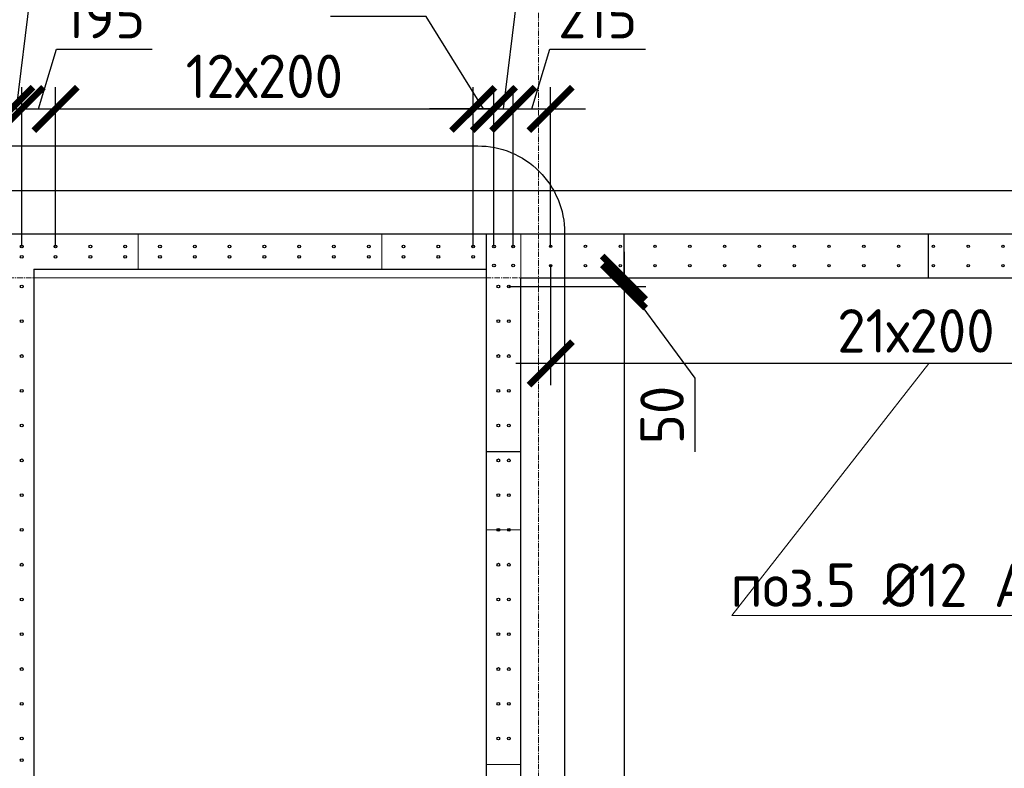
# Model space of a CAD drawing. Header units: millimetres. Extents: x 349531 to 1063351, y -131924 to 96186.
# Tile 211 of 228: x 1002128 to 1007788, y 49840 to 54146. Entities that reach past the tile are written whole.
import ezdxf
from ezdxf import colors
from ezdxf.entities.mleader import LeaderData, LeaderLine
from ezdxf.math import Vec2, Vec3

# ---------------------------------------------------------------- set-up
doc = ezdxf.new("R2010")
doc.units = ezdxf.units.MM
doc.linetypes.add('______5', pattern=[1100, 800, -100, 100, -100])
doc.linetypes.add('осевая', pattern=[50.8, 31.75, -6.35, 6.35, -6.35])
for name, color, linetype, lineweight in [('0 Фундамент', 5, 'Continuous', 30), ('1 Стены', 3, 'Continuous', 30), ('Конструкции 0.5', 5, 'Continuous', 50), ('Оси', 40, '______5', 18), ('подоснова', 151, 'Continuous', 5), ('размер', 1, 'Continuous', 25), ('РАЗМЕРЫ', 1, 'Continuous', 9), ('СТЕНЫ', 3, 'Continuous', 30)]:
    doc.layers.add(name, color=color, linetype=linetype, lineweight=lineweight)
doc.styles.add('GOST-2.304_Type-B', font='GOST_Common.ttf')
doc.dimstyles.new('СПДС', dxfattribs={"dimscale": 100, "dimtxt": 2.5, "dimasz": 2.5, "dimexe": 1.25, "dimexo": 0, "dimtad": 1, "dimdec": 0, "dimtxsty": 'GOST-2.304_Type-B', "dimblk": 'ARCHTICK', "dimcen": 2.5, "dimdle": 2, "dimadec": 0, "dimazin": 2, "dimtfac": 0.75, "dimtdec": 0, "dimtmove": 1, "dimatfit": 3, "dimfxl": 1, "dimtolj": 1, "dimarcsym": 1})

# ---------------------------------------------------------------- blocks, each defined once
blk = doc.blocks.new('_ArchTick')
at = {"color": 0, "linetype": 'ByBlock', "const_width": 0.15}
blk.add_lwpolyline([(-0.5, -0.5), (0.5, 0.5)], dxfattribs=at)
blk = doc.blocks.new('*D302')
at = {"layer": 'DEFPOINTS', "color": 0, "transparency": 16777216}
for p in [(1005180, 52731.7), (1009379.2, 52511.4), (1005180, 52168.7)]:
    blk.add_point(p, dxfattribs=at)
at = {"layer": 'РАЗМЕРЫ', "color": 0, "lineweight": -2, "transparency": 16777216}
for p, q in [((1005180, 52731.7), (1005180, 52043.7)), ((1009379.2, 52511.4), (1009379.2, 52043.7)), ((1009579.2, 52168.7), (1004980, 52168.7))]:
    blk.add_line(p, q, dxfattribs=at)
at = {"layer": 'РАЗМЕРЫ', "color": 0, "lineweight": -2, "transparency": 16777216, "xscale": 250, "yscale": 250, "zscale": 250, "rotation": 180}
blk.add_blockref('_ArchTick', (1005180, 52168.7), dxfattribs=at)
at = {"layer": 'РАЗМЕРЫ', "color": 0, "lineweight": -2, "transparency": 16777216, "xscale": 250, "yscale": 250, "zscale": 250}
blk.add_blockref('_ArchTick', (1009379.2, 52168.7), dxfattribs=at)
at = {"layer": 'РАЗМЕРЫ', "color": 0, "transparency": 16777216, "insert": (1007279.6, 52356.2), "char_height": 250, "attachment_point": 5, "style": 'GOST-2.304_Type-B'}
blk.add_mtext('\\A1;21х200', dxfattribs=at)
blk = doc.blocks.new('*D350')
at = {"layer": 'DEFPOINTS', "color": 0, "transparency": 16777216}
for p in [(1002079.3, 53632.3), (1001924.3, 52841.7, -360), (1002079.3, 52841.7, -360)]:
    blk.add_point(p, dxfattribs=at)
at = {"layer": 'РАЗМЕРЫ', "color": 0, "lineweight": -2, "transparency": 16777216}
for p, q in [((1002001.8, 53632.3), (1002105, 54820.7)), ((1002105, 54820.7), (1002655, 54820.7)), ((1001924.3, 52841.7), (1001924.3, 53757.3)), ((1002079.3, 52841.7), (1002079.3, 53757.3)), ((1001724.3, 53632.3), (1002279.3, 53632.3))]:
    blk.add_line(p, q, dxfattribs=at)
at = {"layer": 'РАЗМЕРЫ', "color": 0, "lineweight": -2, "transparency": 16777216, "xscale": 250, "yscale": 250, "zscale": 250, "rotation": 180}
blk.add_blockref('_ArchTick', (1001924.3, 53632.3), dxfattribs=at)
at = {"layer": 'РАЗМЕРЫ', "color": 0, "lineweight": -2, "transparency": 16777216, "xscale": 250, "yscale": 250, "zscale": 250}
blk.add_blockref('_ArchTick', (1002079.3, 53632.3), dxfattribs=at)
at = {"layer": 'РАЗМЕРЫ', "color": 0, "transparency": 16777216, "insert": (1002380, 55008.2), "char_height": 250, "attachment_point": 5, "style": 'GOST-2.304_Type-B'}
blk.add_mtext('\\A1;155', dxfattribs=at)
blk = doc.blocks.new('*D351')
at = {"layer": 'DEFPOINTS', "color": 0, "transparency": 16777216}
for p in [(1002139.7, 53632.3), (1002079.3, 52841.7, -360), (1002139.7, 52841.7, -360)]:
    blk.add_point(p, dxfattribs=at)
at = {"layer": 'РАЗМЕРЫ', "color": 0, "lineweight": -2, "transparency": 16777216}
for p, q in [((1002109.5, 53632.3), (1002212.6, 54471.6)), ((1002212.6, 54471.6), (1002637.6, 54471.6)), ((1002079.3, 52841.7), (1002079.3, 53757.3)), ((1002139.7, 52841.7), (1002139.7, 53757.3)), ((1002079.3, 53632.3), (1001829.3, 53632.3)), ((1002079.3, 53632.3), (1002139.7, 53632.3)), ((1002079.3, 53632.3), (1002139.7, 53632.3)), ((1002139.7, 53632.3), (1002389.7, 53632.3))]:
    blk.add_line(p, q, dxfattribs=at)
at = {"layer": 'РАЗМЕРЫ', "color": 0, "lineweight": -2, "transparency": 16777216, "xscale": 250, "yscale": 250, "zscale": 250}
blk.add_blockref('_ArchTick', (1002079.3, 53632.3), dxfattribs=at)
at = {"layer": 'РАЗМЕРЫ', "color": 0, "lineweight": -2, "transparency": 16777216, "xscale": 250, "yscale": 250, "zscale": 250, "rotation": 180}
blk.add_blockref('_ArchTick', (1002139.7, 53632.3), dxfattribs=at)
at = {"layer": 'РАЗМЕРЫ', "color": 0, "transparency": 16777216, "insert": (1002425.1, 54659.1), "char_height": 250, "attachment_point": 5, "style": 'GOST-2.304_Type-B'}
blk.add_mtext('\\A1;60', dxfattribs=at)
blk = doc.blocks.new('*D352')
at = {"layer": 'DEFPOINTS', "color": 0, "transparency": 16777216}
for p in [(1002334.3, 53632.3), (1002139.7, 52841.7, -360), (1002334.3, 52841.7, -360)]:
    blk.add_point(p, dxfattribs=at)
at = {"layer": 'РАЗМЕРЫ', "color": 0, "lineweight": -2, "transparency": 16777216}
for p, q in [((1002237, 53632.3), (1002340.1, 53976)), ((1002340.1, 53976), (1002890.1, 53976)), ((1002139.7, 52841.7), (1002139.7, 53757.3)), ((1002334.3, 52841.7), (1002334.3, 53757.3)), ((1001939.7, 53632.3), (1002534.3, 53632.3))]:
    blk.add_line(p, q, dxfattribs=at)
at = {"layer": 'РАЗМЕРЫ', "color": 0, "lineweight": -2, "transparency": 16777216, "xscale": 250, "yscale": 250, "zscale": 250, "rotation": 180}
blk.add_blockref('_ArchTick', (1002139.7, 53632.3), dxfattribs=at)
at = {"layer": 'РАЗМЕРЫ', "color": 0, "lineweight": -2, "transparency": 16777216, "xscale": 250, "yscale": 250, "zscale": 250}
blk.add_blockref('_ArchTick', (1002334.3, 53632.3), dxfattribs=at)
at = {"layer": 'РАЗМЕРЫ', "color": 0, "transparency": 16777216, "insert": (1002615.1, 54163.5), "char_height": 250, "attachment_point": 5, "style": 'GOST-2.304_Type-B'}
blk.add_mtext('\\A1;195', dxfattribs=at)
blk = doc.blocks.new('*D353')
at = {"layer": 'DEFPOINTS', "color": 0, "transparency": 16777216}
for p in [(1004734.3, 53632.3), (1002334.3, 52841.7, -360), (1004734.3, 52841.7, -360)]:
    blk.add_point(p, dxfattribs=at)
at = {"layer": 'РАЗМЕРЫ', "color": 0, "lineweight": -2, "transparency": 16777216}
for p, q in [((1002334.3, 52841.7), (1002334.3, 53757.3)), ((1004734.3, 52841.7), (1004734.3, 53757.3)), ((1002134.3, 53632.3), (1004934.3, 53632.3))]:
    blk.add_line(p, q, dxfattribs=at)
at = {"layer": 'РАЗМЕРЫ', "color": 0, "lineweight": -2, "transparency": 16777216, "xscale": 250, "yscale": 250, "zscale": 250, "rotation": 180}
blk.add_blockref('_ArchTick', (1002334.3, 53632.3), dxfattribs=at)
at = {"layer": 'РАЗМЕРЫ', "color": 0, "lineweight": -2, "transparency": 16777216, "xscale": 250, "yscale": 250, "zscale": 250}
blk.add_blockref('_ArchTick', (1004734.3, 53632.3), dxfattribs=at)
at = {"layer": 'РАЗМЕРЫ', "color": 0, "transparency": 16777216, "insert": (1003534.3, 53819.8), "char_height": 250, "attachment_point": 5, "style": 'GOST-2.304_Type-B'}
blk.add_mtext('\\A1;12х200', dxfattribs=at)
blk = doc.blocks.new('*D354')
at = {"layer": 'DEFPOINTS', "color": 0, "transparency": 16777216}
for p in [(1004854.3, 53632.3), (1004734.3, 52841.7, -360), (1004854.3, 52841.7, -360)]:
    blk.add_point(p, dxfattribs=at)
at = {"layer": 'РАЗМЕРЫ', "color": 0, "lineweight": -2, "transparency": 16777216}
for p, q in [((1004464.7, 54163.5), (1003914.7, 54163.5)), ((1004794.3, 53632.3), (1004464.7, 54163.5)), ((1004734.3, 52841.7), (1004734.3, 53757.3)), ((1004854.3, 52841.7), (1004854.3, 53757.3)), ((1004734.3, 53632.3), (1004484.3, 53632.3)), ((1004734.3, 53632.3), (1004854.3, 53632.3)), ((1004734.3, 53632.3), (1004854.3, 53632.3)), ((1004854.3, 53632.3), (1005104.3, 53632.3))]:
    blk.add_line(p, q, dxfattribs=at)
at = {"layer": 'РАЗМЕРЫ', "color": 0, "lineweight": -2, "transparency": 16777216, "xscale": 250, "yscale": 250, "zscale": 250}
blk.add_blockref('_ArchTick', (1004734.3, 53632.3), dxfattribs=at)
at = {"layer": 'РАЗМЕРЫ', "color": 0, "lineweight": -2, "transparency": 16777216, "xscale": 250, "yscale": 250, "zscale": 250, "rotation": 180}
blk.add_blockref('_ArchTick', (1004854.3, 53632.3), dxfattribs=at)
at = {"layer": 'РАЗМЕРЫ', "color": 0, "transparency": 16777216, "insert": (1004189.7, 54351), "char_height": 250, "attachment_point": 5, "style": 'GOST-2.304_Type-B'}
blk.add_mtext('\\A1;120', dxfattribs=at)
blk = doc.blocks.new('*D355')
at = {"layer": 'DEFPOINTS', "color": 0, "transparency": 16777216}
for p in [(1004964.7, 53632.3), (1004854.3, 52841.7, -360), (1004964.7, 52841.7, -360)]:
    blk.add_point(p, dxfattribs=at)
at = {"layer": 'РАЗМЕРЫ', "color": 0, "lineweight": -2, "transparency": 16777216}
for p, q in [((1004909.5, 53632.3), (1005037.6, 54681.2)), ((1005037.6, 54681.2), (1005537.6, 54681.2)), ((1004854.3, 52841.7), (1004854.3, 53757.3)), ((1004964.7, 52841.7), (1004964.7, 53757.3)), ((1004854.3, 53632.3), (1004604.3, 53632.3)), ((1004854.3, 53632.3), (1004964.7, 53632.3)), ((1004854.3, 53632.3), (1004964.7, 53632.3)), ((1004964.7, 53632.3), (1005214.7, 53632.3))]:
    blk.add_line(p, q, dxfattribs=at)
at = {"layer": 'РАЗМЕРЫ', "color": 0, "lineweight": -2, "transparency": 16777216, "xscale": 250, "yscale": 250, "zscale": 250}
blk.add_blockref('_ArchTick', (1004854.3, 53632.3), dxfattribs=at)
at = {"layer": 'РАЗМЕРЫ', "color": 0, "lineweight": -2, "transparency": 16777216, "xscale": 250, "yscale": 250, "zscale": 250, "rotation": 180}
blk.add_blockref('_ArchTick', (1004964.7, 53632.3), dxfattribs=at)
at = {"layer": 'РАЗМЕРЫ', "color": 0, "transparency": 16777216, "insert": (1005287.6, 54868.7), "char_height": 250, "attachment_point": 5, "style": 'GOST-2.304_Type-B'}
blk.add_mtext('\\A1;110', dxfattribs=at)
blk = doc.blocks.new('*D356')
at = {"layer": 'DEFPOINTS', "color": 0, "transparency": 16777216}
for p in [(1005180, 53632.3), (1004964.7, 52841.7, -360), (1005180, 52841.7, -360)]:
    blk.add_point(p, dxfattribs=at)
at = {"layer": 'РАЗМЕРЫ', "color": 0, "lineweight": -2, "transparency": 16777216}
for p, q in [((1005072.4, 53632.3), (1005175.5, 53976)), ((1005175.5, 53976), (1005725.5, 53976)), ((1004964.7, 52841.7), (1004964.7, 53757.3)), ((1005180, 52841.7), (1005180, 53757.3)), ((1004764.7, 53632.3), (1005380, 53632.3))]:
    blk.add_line(p, q, dxfattribs=at)
at = {"layer": 'РАЗМЕРЫ', "color": 0, "lineweight": -2, "transparency": 16777216, "xscale": 250, "yscale": 250, "zscale": 250, "rotation": 180}
blk.add_blockref('_ArchTick', (1004964.7, 53632.3), dxfattribs=at)
at = {"layer": 'РАЗМЕРЫ', "color": 0, "lineweight": -2, "transparency": 16777216, "xscale": 250, "yscale": 250, "zscale": 250}
blk.add_blockref('_ArchTick', (1005180, 53632.3), dxfattribs=at)
at = {"layer": 'РАЗМЕРЫ', "color": 0, "transparency": 16777216, "insert": (1005450.5, 54163.5), "char_height": 250, "attachment_point": 5, "style": 'GOST-2.304_Type-B'}
blk.add_mtext('\\A1;215', dxfattribs=at)
blk = doc.blocks.new('*D360')
at = {"layer": 'DEFPOINTS', "color": 0, "transparency": 16777216}
for p in [(1005009.3, 52661.4), (1004939.7, 52611.4), (1005601.8, 52611.4)]:
    blk.add_point(p, dxfattribs=at)
at = {"layer": 'РАЗМЕРЫ', "color": 0, "lineweight": -2, "transparency": 16777216}
for p, q in [((1005601.8, 52661.4), (1005601.8, 52911.4)), ((1005009.3, 52661.4), (1005726.8, 52661.4)), ((1005601.8, 52661.4), (1005601.8, 52611.4)), ((1005601.8, 52661.4), (1005601.8, 52611.4)), ((1005601.8, 52636.4), (1006008, 52084.6)), ((1004939.7, 52611.4), (1005726.8, 52611.4)), ((1005601.8, 52611.4), (1005601.8, 52361.4)), ((1006008, 52084.6), (1006008, 51659.6))]:
    blk.add_line(p, q, dxfattribs=at)
at = {"layer": 'РАЗМЕРЫ', "color": 0, "lineweight": -2, "transparency": 16777216, "xscale": 250, "yscale": 250, "zscale": 250}
for p, rotation in [((1005601.8, 52661.4), 270), ((1005601.8, 52611.4), 90)]:
    blk.add_blockref('_ArchTick', p, dxfattribs=dict(at, rotation=rotation))
at = {"layer": 'РАЗМЕРЫ', "color": 0, "transparency": 16777216, "insert": (1005820.5, 51872.1), "char_height": 250, "attachment_point": 5, "rotation": 90, "style": 'GOST-2.304_Type-B'}
blk.add_mtext('\\A1;50', dxfattribs=at)
blk = doc.blocks.new('*D361')
at = {"layer": 'DEFPOINTS', "color": 0, "transparency": 16777216}
for p in [(1004989.5, 52611.4), (1004939.7, 45811.4, -360), (1005601.8, 45811.4)]:
    blk.add_point(p, dxfattribs=at)
at = {"layer": 'РАЗМЕРЫ', "color": 0, "lineweight": -2, "transparency": 16777216}
for p, q in [((1005601.8, 52811.4), (1005601.8, 45611.4)), ((1004989.5, 52611.4), (1005726.8, 52611.4)), ((1004939.7, 45811.4), (1005726.8, 45811.4))]:
    blk.add_line(p, q, dxfattribs=at)
at = {"layer": 'РАЗМЕРЫ', "color": 0, "lineweight": -2, "transparency": 16777216, "xscale": 250, "yscale": 250, "zscale": 250}
for p, rotation in [((1005601.8, 52611.4), 90), ((1005601.8, 45811.4), 270)]:
    blk.add_blockref('_ArchTick', p, dxfattribs=dict(at, rotation=rotation))
at = {"layer": 'РАЗМЕРЫ', "color": 0, "transparency": 16777216, "insert": (1005414.3, 49211.4), "char_height": 250, "attachment_point": 5, "rotation": 90, "style": 'GOST-2.304_Type-B'}
blk.add_mtext('\\A1;34х200', dxfattribs=at)
blk = doc.blocks.new('оси2')
at = {"layer": 'Оси', "color": 16, "linetype": 'осевая', "lineweight": 0, "transparency": 33554687}
for p, q in [((1010745.5, 5465.4), (1010745.5, -20739.3)), ((979200, 1707.1), (1032582.1, 1707.1))]:
    blk.add_line(p, q, dxfattribs=at)
blk = doc.blocks.new('стены техподполья')
at = {"layer": 'СТЕНЫ', "linetype": 'Continuous', "transparency": 33554687}
for p, q in [((503985.8, -393.6), (456435.8, -393.6)), ((483735.8, -393.6), (483735.8, -6243.6)), ((483735.8, -393.6), (483735.8, -393.6)), ((486275.8, -393.6), (486275.8, -393.6)), ((486275.8, -393.6), (486275.8, -643.6)), ((481135.8, -593.6), (483735.8, -593.6)), ((481135.8, -593.6), (481135.8, -593.6)), ((481135.8, -593.6), (481135.8, -6243.6)), ((483735.8, -593.6), (483735.8, -593.6)), ((483935.8, -643.6), (483935.8, -643.6)), ((483935.8, -8043.6), (483935.8, -643.6)), ((483935.8, -643.6), (488235.8, -643.6)), ((486275.8, -643.6), (486275.8, -643.6)), ((483735.8, -1643.6), (483735.8, -1643.6)), ((483935.8, -1643.6), (483735.8, -1643.6)), ((483935.8, -1643.6), (483935.8, -1643.6))]:
    blk.add_line(p, q, dxfattribs=at)
blk = doc.blocks.new('_None')

msp = doc.modelspace()

# ---------------------------------------------------------------- linework, layer by layer
at = {"layer": '0 Фундамент'}
msp.add_lwpolyline([(1014559.3, 53161.4), (984639.3, 53161.4)], dxfattribs=at)
at = {"layer": '1 Стены', "color": 252, "lineweight": 0, "true_color": 0x939598}
for p, q in [((997659.3, 52911.4, -360), (1005009.3, 52911.4, -360)), ((1005009.3, 52911.4, -360), (1005009.3, 45261.4, -360))]:
    msp.add_line(p, q, dxfattribs=at)
at = {"layer": '1 Стены', "color": 4, "lineweight": 0, "elevation": -360}
msp.add_lwpolyline([(1004809.3, 52661.4), (1002209.3, 52661.4), (1002209.3, 47061.4), (1004809.3, 47061.4), (1004809.3, 52661.4)], dxfattribs=at)
at = {"layer": 'размер', "lineweight": 30}
msp.add_lwpolyline([(998033.4, 53419.7), (1004760.5, 53419.7, -0.414214), (1005260.5, 52919.7), (1005260.5, 46445.8, -0.414214), (1004760.5, 45945.8), (998033.4, 45945.8, -0.414214), (997533.4, 46445.8), (997533.4, 52919.7, -0.414214)], format="xyb", close=True, dxfattribs=at)
at = {"layer": 'РАЗМЕРЫ', "color": 4, "lineweight": 0}
for points in [[(1004209.2, 52711.4), (1002809.2, 52711.4), (1002809.2, 52914.4), (1004209.2, 52914.4)], [(1005009.2, 49861.4), (1004809.2, 49861.4), (1004809.2, 51211.4), (1005009.2, 51211.4)]]:
    msp.add_lwpolyline(points, close=True, dxfattribs=at)
at = {"layer": 'РАЗМЕРЫ', "color": 4, "linetype": 'Continuous', "lineweight": 30}
for centre in [(1002139.7, 52841.7, -360), (1002334.3, 52841.7, -360), (1002534.3, 52841.7, -360), (1002734.3, 52841.7, -360), (1002934.3, 52841.7, -360), (1003134.3, 52841.7, -360), (1003334.3, 52841.7, -360), (1003534.3, 52841.7, -360), (1003734.3, 52841.7, -360), (1003934.3, 52841.7, -360), (1004134.3, 52841.7, -360), (1004334.3, 52841.7, -360), (1004534.3, 52841.7, -360), (1004734.3, 52841.7, -360), (1004854.3, 52841.7, -360), (1004964.7, 52841.7, -360), (1002139.7, 52781.4, -360), (1002334.3, 52781.4, -360), (1002534.3, 52781.4, -360), (1002734.3, 52781.4, -360), (1002934.3, 52781.4, -360), (1003134.3, 52781.4, -360), (1003334.3, 52781.4, -360), (1003534.3, 52781.4, -360), (1003734.3, 52781.4, -360), (1003934.3, 52781.4, -360), (1004134.3, 52781.4, -360), (1004334.3, 52781.4, -360), (1004534.3, 52781.4, -360), (1004734.3, 52781.4, -360), (1004854.3, 52731.4, -360), (1004964.7, 52731.4, -360), (1002139.7, 52611.4, -360), (1004879.3, 52611.4, -360), (1004939.7, 52611.4, -360), (1002139.7, 52411.4, -360), (1004879.3, 52411.4, -360), (1004939.7, 52411.4, -360), (1002139.7, 52211.4, -360), (1004879.3, 52211.4, -360), (1004939.7, 52211.4, -360), (1002139.7, 52011.4, -360), (1004879.3, 52011.4, -360), (1004939.7, 52011.4, -360), (1002139.7, 51811.4, -360), (1004879.3, 51811.4, -360), (1004939.7, 51811.4, -360), (1002139.7, 51611.4, -360), (1004879.3, 51611.4, -360), (1004939.7, 51611.4, -360), (1002139.7, 51411.4, -360), (1004879.3, 51411.4, -360), (1004939.7, 51411.4, -360), (1002139.7, 51211.4, -360), (1004879.3, 51211.4, -360), (1004939.7, 51211.4, -360), (1002139.7, 51011.4, -360), (1004879.3, 51011.4, -360), (1004939.7, 51011.4, -360), (1002139.7, 50811.4, -360), (1004879.3, 50811.4, -360), (1004939.7, 50811.4, -360), (1002139.7, 50611.4, -360), (1004879.3, 50611.4, -360), (1004939.7, 50611.4, -360), (1002139.7, 50411.4, -360), (1004879.3, 50411.4, -360), (1004939.7, 50411.4, -360), (1002139.7, 50211.4, -360), (1004879.3, 50211.4, -360), (1004939.7, 50211.4, -360), (1002139.7, 50011.4, -360), (1004879.3, 50011.4, -360), (1004939.7, 50011.4, -360), (1002139.7, 49887.7, -360)]:
    msp.add_circle(centre, 8, dxfattribs=at)
at = {"layer": 'РАЗМЕРЫ', "color": 8, "linetype": 'Continuous', "lineweight": 30}
for centre in [(1005180, 52841.7, -360), (1005380, 52841.7, -360), (1005580, 52841.7, -360), (1005780, 52841.7, -360), (1005980, 52841.7, -360), (1006180, 52841.7, -360), (1006380, 52841.7, -360), (1006580, 52841.7, -360), (1006780, 52841.7, -360), (1006980, 52841.7, -360), (1007180, 52841.7, -360), (1007380, 52841.7, -360), (1007580, 52841.7, -360), (1007780, 52841.7, -360), (1005180, 52731.4, -360), (1005380, 52731.4, -360), (1005580, 52731.4, -360), (1005780, 52731.4, -360), (1005980, 52731.4, -360), (1006180, 52731.4, -360), (1006380, 52731.4, -360), (1006580, 52731.4, -360), (1006780, 52731.4, -360), (1006980, 52731.4, -360), (1007180, 52731.4, -360), (1007380, 52731.4, -360), (1007580, 52731.4, -360), (1007780, 52731.4, -360)]:
    msp.add_circle(centre, 7, dxfattribs=at)

# ---------------------------------------------------------------- block references
at = {"layer": 'Конструкции 0.5'}
msp.add_blockref('стены техподполья', (521073.4, 53304.9, 360), dxfattribs=at)
at = {"layer": 'РАЗМЕРЫ'}
msp.add_blockref('оси2', (-5636.2, 50954.2, -360), dxfattribs=at)

# ---------------------------------------------------------------- dimensions: what is measured, and where the dimension line sits
for base, p1, p2, picture, middle in [((1002079.3, 53632.3), (1001924.3, 52841.7, -360), (1002079.3, 52841.7, -360), '*D350', (1002167.5, 54820.7)), ((1004964.7, 53632.3), (1004854.3, 52841.7, -360), (1004964.7, 52841.7, -360), '*D355', (1005100.1, 54681.2)), ((1002139.7, 53632.3), (1002079.3, 52841.7, -360), (1002139.7, 52841.7, -360), '*D351', (1002275.1, 54471.6)), ((1004854.3, 53632.3), (1004734.3, 52841.7, -360), (1004854.3, 52841.7, -360), '*D354', (1004402.2, 54163.5))]:
    dim = msp.add_linear_dim(base=base, p1=p1, p2=p2, dimstyle='СПДС', dxfattribs=at)
    dim.commit()
    dim.dimension.update_dxf_attribs({"geometry": picture, "text_midpoint": middle, "dimtype": 160})
for base, p1, p2, picture, middle in [((1002334.3, 53632.3), (1002139.7, 52841.7, -360), (1002334.3, 52841.7, -360), '*D352', (1002402.6, 54163.5)), ((1005180, 53632.3), (1004964.7, 52841.7, -360), (1005180, 52841.7, -360), '*D356', (1005238, 54163.5))]:
    dim = msp.add_linear_dim(base=base, p1=p1, p2=p2, dimstyle='СПДС', dxfattribs=at)
    dim.commit()
    dim.dimension.update_dxf_attribs({"geometry": picture, "text_midpoint": middle})
for base, p1, p2, text, picture, middle in [((1004734.3, 53632.3), (1002334.3, 52841.7, -360), (1004734.3, 52841.7, -360), '12х200', '*D353', (1003534.3, 53819.8)), ((1005180, 52168.7), (1009379.2, 52511.4), (1005180, 52731.7), '21х200', '*D302', (1007279.6, 52356.2))]:
    dim = msp.add_linear_dim(base=base, p1=p1, p2=p2, text=text, dimstyle='СПДС', dxfattribs=at)
    dim.commit()
    dim.dimension.update_dxf_attribs({"geometry": picture, "text_midpoint": middle})
dim = msp.add_linear_dim(base=(1005601.8, 52611.4, -360), p1=(1005009.3, 52661.4, -360), p2=(1004939.7, 52611.4, -360), angle=90, dimstyle='СПДС', dxfattribs=at)
dim.commit()
dim.dimension.update_dxf_attribs({"geometry": '*D360', "text_midpoint": (1006008, 52022.1, -360), "dimtype": 160})
dim = msp.add_linear_dim(base=(1005601.8, 45811.4, -360), p1=(1004989.5, 52611.4, -360), p2=(1004939.7, 45811.4, -720), angle=90, text='34х200', dimstyle='СПДС', dxfattribs=at)
dim.commit()
dim.dimension.update_dxf_attribs({"geometry": '*D361', "text_midpoint": (1005414.3, 49211.4, -360)})

# ---------------------------------------------------------------- leaders
at = {"layer": 'подоснова', "color": 4, "ltscale": 0.3}
ml = msp.add_multileader_mtext('Standard', dxfattribs=at)
ml.set_content('{\\C2;поз.5 %%C12 А500С }', color=4, style='GOST-2.304_Type-B')
ml.set_leader_properties(color=256, linetype='ByLayer', lineweight=15)
ml.set_arrow_properties(name='NONE')
ml.build(insert=Vec2(0, 0))
ml.multileader.update_dxf_attribs({"text_left_attachment_type": 6, "text_right_attachment_type": 6, "dogleg_length": 0.1, "arrow_head_size": 18})
ctx = ml.context
ctx.base_point, ctx.char_height, ctx.arrow_head_size, ctx.landing_gap_size, ctx.plane_origin = Vec3(1006221.5, 50718.7, 360), 250, 18, 20, Vec3(1013730.7, 51783.7, 360)
ctx.left_attachment, ctx.right_attachment, ctx.text_align_type = 6, 6, 1
notes = []
notes.append((ctx, [(1, (1, 1, 0), (1006221.4, 50718.7, 360), (1, 0), 0.1, [(0, [(1007354, 52168.7, 360)], 0, [])])]))
ctx.mtext.insert, ctx.mtext.width, ctx.mtext.alignment, ctx.mtext.flow_direction = Vec3(1007408.3, 51018.7, 360), 4075.871, 2, 5
for ctx, leaders in notes:
    for number, flags, end, landing, length, lines in leaders:
        leader = LeaderData()
        leader.index, (leader.has_last_leader_line, leader.has_dogleg_vector, leader.attachment_direction) = number, flags
        leader.last_leader_point, leader.dogleg_vector, leader.dogleg_length = Vec3(end), Vec3(landing), length
        for number, points, colour, breaks in lines:
            line = LeaderLine()
            line.index, line.vertices, line.color, line.breaks = number, Vec3.list(points), colors.encode_raw_color(colour), breaks
            leader.lines.append(line)
        ctx.leaders.append(leader)

doc.saveas('drawing.dxf')
